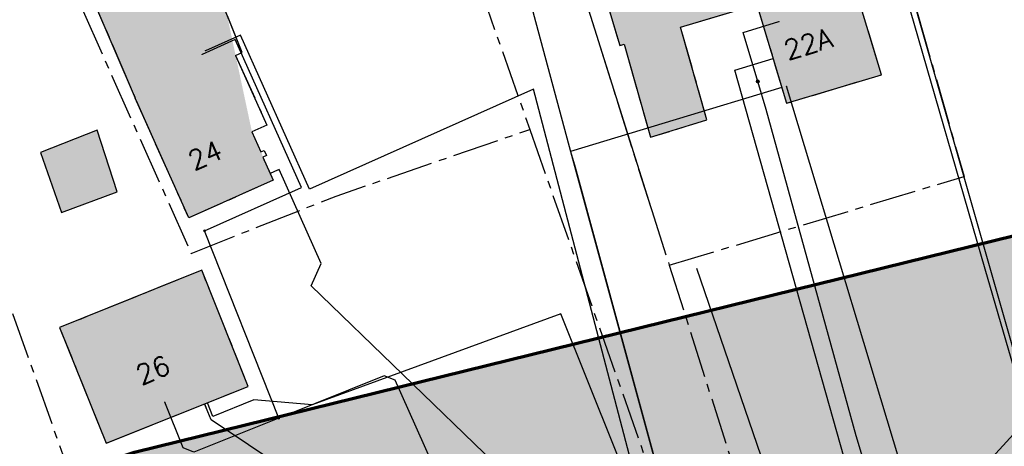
# Model space of a CAD drawing. Header units: metres. Extents: x 189938 to 192675, y 307646 to 311153.
# Tile 76 of 100: x 191279 to 191340, y 309526 to 309552. Entities that reach past the tile are written whole.
import ezdxf

# ---------------------------------------------------------------- set-up
doc = ezdxf.new("R2010")
doc.units = ezdxf.units.M
doc.linetypes.add('1-200 CENTER', pattern=[4.28625, 2.8575, -0.47625, 0.47625, -0.47625])
doc.layers.add('B-WE-OG-INFO_EIS VOORZORGSMAATREGEL-GV', color=7, linetype='Continuous', lineweight=70, true_color=0xfa194b)
doc.layers.add('B-WE-OG-INFO_EIS VOORZORGSMAATREGEL-V', color=7, linetype='Continuous', lineweight=18, true_color=0xfa194b, transparency=0.8)
for name, color, linetype in [('PH-BEST-BEBOUWING', 1, 'Continuous'), ('PH-BEST-BEBOUWING-ARCERING', 253, 'Continuous'), ('PH-BEST-HUISNUMMERS', 7, 'Continuous'), ('PH-BEST-KADASTRALE-GRENS', 240, '1-200 CENTER'), ('PH-BEST-KANTVERHARDING', 252, 'Continuous'), ('PH-BEST-KL-DATA_KPN', 12, '1-200 TELEFONIE-KPN'), ('PH-BEST-KL-DATA_ZIGGO BV', 12, '1-200 ZIGGO'), ('PH-BEST-KL-GAS_LAGEDRUK_ENEXIS', 12, '1-200 GASLEIDING LAGE DRUK'), ('PH-BEST-KL-LAAGSPANNING-ENEXIS', 12, '1-200 LAAGSPANNING'), ('PH-BEST-KL-WATER-WML', 12, '1-200 WML')]:
    doc.layers.add(name, color=color, linetype=linetype)
doc.styles.add('NLCS-ISO', font='NLCS-ISO.ttf')
doc.styles.add('ROMANS', font='romans.shx')
doc.linetypes.add('1-200 GASLEIDING LAGE DRUK', pattern='A,1.5,-0.6,["GAS LD",ROMANS,S=0.24,R=0,X=-0.5,Y=-0.12],-1', length=3.1)
doc.linetypes.add('1-200 LAAGSPANNING', pattern='A,1.5,-0.6,["LS",ROMANS,S=0.24,R=0,X=-0.45,Y=-0.12],-0.05', length=2.15)
doc.linetypes.add('1-200 TELEFONIE-KPN', pattern='A,1.5,-0.6,["KPN",ROMANS,S=0.24,R=0,X=-0.5,Y=-0.12],-0.3', length=2.4)
doc.linetypes.add('1-200 WML', pattern='A,1.5,-0.6,["WML",ROMANS,S=0.24,R=0,X=-0.5,Y=-0.12],-0.3', length=2.4)
doc.linetypes.add('1-200 ZIGGO', pattern='A,1.5,-0.6,["ZIGGO",ROMANS,S=0.24,R=0,X=-0.5,Y=-0.12],-0.65', length=2.75)

# ---------------------------------------------------------------- blocks, each defined once
blk = doc.blocks.new('SKL-WTB_HULP_OVERIG-SO')
at = {"color": 0, "linetype": 'ByBlock', "lineweight": 18}
for points in [[(-0.14, 0.14), (0.14, -0.14)], [(0.14, 0.14), (-0.14, -0.14)]]:
    blk.add_lwpolyline(points, dxfattribs=at)
at = {"color": 0, "linetype": 'ByBlock', "lineweight": 18, "style": 'NLCS-ISO', "flags": 1}
for tag, p in [('TYPE', (1.5, 0)), ('OMSCHRIJVING', (1.5, -3)), ('LABEL', (1.5, -1.5))]:
    blk.add_attdef(tag, p, '', height=1, dxfattribs=at)
blk = doc.blocks.new('SKL-WTB_HULP_VERLOOP-SO')
at = {"color": 0, "linetype": 'ByBlock', "lineweight": 18}
for points in [[(0.44, 0.72), (-0.88, 0)], [(0.44, -0.72), (-0.88, 0)], [(0.44, -0.72), (0.44, 0.72)]]:
    blk.add_lwpolyline(points, dxfattribs=at)
blk.add_circle((0, 0), 1, dxfattribs=at)
at = {"color": 0, "linetype": 'ByBlock', "lineweight": 18, "style": 'NLCS-ISO', "flags": 1}
for tag, p in [('TYPE', (1.5, 0)), ('OMSCHRIJVING', (1.5, -3)), ('LABEL', (1.5, -1.5))]:
    blk.add_attdef(tag, p, '', height=1, dxfattribs=at)
blk = doc.blocks.new('SKL-WTB_HULP_MOF-SO')
at = {"linetype": 'ByBlock', "lineweight": 18}
h = blk.add_hatch(color=0, dxfattribs=at)
h.dxf.hatch_style = 1
h.paths.add_polyline_path([(-0.5625, 0, 1), (0.5625, 0, 1)])
at = {"color": 0, "linetype": 'ByBlock', "lineweight": 18}
blk.add_circle((0, 0), 0.5625, dxfattribs=at)
at = {"color": 0, "linetype": 'ByBlock', "lineweight": 18, "style": 'NLCS-ISO', "flags": 1}
for tag, p in [('TYPE', (1.5, 0)), ('OMSCHRIJVING', (1.5, -3)), ('LABEL', (1.5, -1.5))]:
    blk.add_attdef(tag, p, '', height=1, dxfattribs=at)

msp = doc.modelspace()

# ---------------------------------------------------------------- hatches: boundary and pattern name
at = {"layer": 'B-WE-OG-INFO_EIS VOORZORGSMAATREGEL-V'}
msp.add_hatch(color=256, dxfattribs=at).paths.add_polyline_path([(191175.538, 309414.261), (191145.024, 309434.561), (191100.049, 309525.636), (191104.155, 309527.635), (191115.358, 309526.7), (191129.667, 309520.958), (191140.014, 309512.607), (191160.996, 309484.121), (191286.375, 309526.029), (191474.941, 309572.474), (191529.243, 309514.435), (191304.975, 309458.542)])
at = {"layer": 'PH-BEST-BEBOUWING-ARCERING'}
h = msp.add_hatch(color=256, dxfattribs=at)
h.dxf.hatch_style = 1
h.paths.add_polyline_path([(191322.578, 309561.211), (191317.609, 309559.56), (191317.417, 309560.216), (191315.264, 309559.468), (191315.871, 309557.065), (191314.347, 309556.609), (191316.054, 309550.906), (191316.324, 309550.987), (191317.929, 309545.282), (191321.383, 309546.356), (191319.769, 309552.018), (191324.431, 309553.413), (191326.257, 309547.362), (191332.059, 309549.113), (191330.614, 309553.9), (191328.923, 309559.502), (191323.457, 309557.915)])
h = msp.add_hatch(color=256, dxfattribs=at)
h.dxf.hatch_style = 1
h.paths.add_polyline_path([(191286.414, 309547.683), (191287.65, 309544.913), (191289.687, 309540.347), (191294.85, 309542.651), (191294.219, 309544.066), (191294.13, 309544.399), (191294.099, 309544.385), (191293.553, 309545.608), (191292.015, 309552.809), (191290.755, 309555.962), (191284.023, 309553.248)])
h = msp.add_hatch(color=256, dxfattribs=at)
h.dxf.hatch_style = 1
h.paths.add_polyline_path([(191284.074, 309545.725), (191280.619, 309544.343), (191281.905, 309540.676), (191285.312, 309541.94)])
h = msp.add_hatch(color=256, dxfattribs=at)
h.dxf.hatch_style = 1
h.paths.add_polyline_path([(191293.329, 309530.046), (191290.482, 309537.153), (191281.783, 309533.642), (191284.639, 309526.564)])

# ---------------------------------------------------------------- linework, layer by layer
at = {"layer": 'B-WE-OG-INFO_EIS VOORZORGSMAATREGEL-GV'}
msp.add_lwpolyline([(191175.538, 309414.261), (191145.024, 309434.561), (191100.049, 309525.636), (191104.155, 309527.635), (191115.358, 309526.7), (191129.667, 309520.958), (191140.014, 309512.607), (191160.996, 309484.121), (191286.375, 309526.029), (191474.941, 309572.474), (191529.243, 309514.435), (191304.975, 309458.542)], close=True, dxfattribs=at)
at = {"layer": 'PH-BEST-BEBOUWING'}
msp.add_line((191287.65, 309544.913), (191286.414, 309547.683), dxfattribs=at)
for points in [[(191315.871, 309557.065), (191314.347, 309556.609), (191316.054, 309550.906), (191316.324, 309550.987)], [(191292.552, 309550.296), (191292.952, 309550.466), (191290.755, 309555.962), (191287.56, 309554.674), (191287.302, 309555.148), (191283.8, 309553.766), (191286.414, 309547.683)], [(191319.769, 309552.018), (191324.431, 309553.413), (191326.257, 309547.362), (191332.059, 309549.113), (191330.614, 309553.9)], [(191316.324, 309550.987), (191317.929, 309545.282), (191321.383, 309546.356), (191319.769, 309552.018)], [(191292.552, 309550.296), (191294.465, 309546.016), (191293.553, 309545.608), (191294.099, 309544.385), (191294.299, 309544.475), (191294.438, 309544.164), (191294.219, 309544.066), (191294.85, 309542.651), (191289.687, 309540.347), (191287.65, 309544.913)], [(191280.619, 309544.343), (191281.905, 309540.676), (191285.312, 309541.94), (191284.074, 309545.725), (191280.619, 309544.343)], [(191290.482, 309537.153), (191281.783, 309533.642), (191284.639, 309526.564), (191293.329, 309530.046), (191290.482, 309537.153)]]:
    msp.add_lwpolyline(points, dxfattribs=at)
at = {"layer": 'PH-BEST-KADASTRALE-GRENS'}
for p, q in [((191330.717, 309565.312), (191337.11, 309542.887)), ((191279.727, 309560.83), (191289.832, 309538.181)), ((191270.3, 309558.741), (191286.943, 309511.907)), ((191306.028, 309558.621), (191310.546, 309545.762)), ((191287.65, 309544.913), (191286.414, 309547.683)), ((191310.546, 309545.762), (191319.986, 309518.895)), ((191319.079, 309537.455), (191337.11, 309542.887)), ((191318.014, 309540.808), (191319.079, 309537.455))]:
    msp.add_line(p, q, dxfattribs=at)
at = {"layer": 'PH-BEST-KADASTRALE-GRENS', "flags": 128}
for points in [[(191330.44, 309566.283), (191315.366, 309560.241), (191314.537, 309559.582), (191313.847, 309558.143), (191313.511, 309556.963), (191313.668, 309554.599), (191317.943, 309540.997), (191318.014, 309540.808)], [(191315.871, 309557.065), (191314.347, 309556.609), (191316.054, 309550.906), (191316.324, 309550.987)], [(191292.552, 309550.296), (191292.952, 309550.466), (191290.755, 309555.962), (191287.56, 309554.674), (191287.302, 309555.148), (191283.8, 309553.766), (191286.414, 309547.683)], [(191319.769, 309552.018), (191324.431, 309553.413), (191326.257, 309547.362), (191332.059, 309549.113), (191330.614, 309553.9)], [(191316.324, 309550.987), (191317.929, 309545.282), (191321.383, 309546.356), (191319.769, 309552.018)], [(191292.552, 309550.296), (191294.465, 309546.016), (191293.553, 309545.608), (191294.099, 309544.385), (191294.299, 309544.475), (191294.438, 309544.164), (191294.219, 309544.066), (191294.85, 309542.651), (191289.687, 309540.347), (191287.65, 309544.913)], [(191289.832, 309538.181), (191298.699, 309541.689), (191310.546, 309545.762)], [(191319.079, 309537.455), (191324.286, 309521.061), (191325.248, 309520.501)], [(191290.482, 309537.153), (191281.783, 309533.642), (191284.639, 309526.564), (191293.329, 309530.046), (191290.482, 309537.153)]]:
    msp.add_lwpolyline(points, dxfattribs=at)
at = {"layer": 'PH-BEST-KANTVERHARDING', "color": 8}
msp.add_line((191337.168, 309523.903), (191340.574, 309527.589), dxfattribs=at)
for points in [[(191340.987, 309529.288), (191330.44, 309566.283), (191315.366, 309560.241), (191314.537, 309559.582), (191313.847, 309558.143), (191313.511, 309556.963), (191313.668, 309554.599), (191317.943, 309540.997), (191318.014, 309540.808)], [(191320.755, 309537.285), (191325.666, 309522.947), (191326.158, 309521.906), (191327.054, 309521.383), (191328.046, 309521.355), (191337.168, 309523.903)]]:
    msp.add_lwpolyline(points, dxfattribs=at)
at = {"layer": 'PH-BEST-KL-DATA_KPN'}
msp.add_lwpolyline([(191368.698, 309575.091), (191367.183, 309574.623), (191365.165, 309580.456), (191332.172, 309569.468), (191329.2, 309568.475), (191333.544, 309553.972), (191338.39, 309537.242), (191342.492, 309523.08), (191342.492, 309523.08), (191342.492, 309523.08)], dxfattribs=at)
at = {"layer": 'PH-BEST-KL-DATA_ZIGGO BV'}
for points in [[(191285.907, 309554.598), (191285.557, 309555.484), (191290.233, 309557.267), (191308.586, 309560.959), (191313.046, 309544.419), (191313.333, 309543.462), (191320.391, 309517.472), (191317.035, 309516.631), (191316.733, 309517.878)], [(191285.907, 309554.598), (191285.557, 309555.484), (191290.233, 309557.267), (191308.586, 309560.959), (191313.046, 309544.419)], [(191325.968, 309548.319), (191313.046, 309544.419), (191313.333, 309543.462), (191320.391, 309517.472), (191317.035, 309516.631), (191316.733, 309517.878)], [(191325.968, 309548.319), (191313.046, 309544.419)], [(191313.046, 309544.419), (191320.201, 309518.172)], [(191316.733, 309517.878), (191316.857, 309517.366), (191319.092, 309517.907), (191312.453, 309534.476), (191297.229, 309528.915), (191293.664, 309529.211), (191291.158, 309528.206), (191290.823, 309529.041)], [(191319.092, 309517.907), (191312.453, 309534.476), (191297.229, 309528.915), (191293.664, 309529.211), (191291.158, 309528.206), (191290.823, 309529.041)]]:
    msp.add_lwpolyline(points, dxfattribs=at)
at = {"layer": 'PH-BEST-KL-GAS_LAGEDRUK_ENEXIS'}
for points in [[(191324.495, 309548.699), (191323.591, 309551.7), (191325.791, 309552.359)], [(191318.527, 309518.664), (191310.779, 309548.226), (191297.065, 309542.106), (191292.85, 309551.537), (191290.706, 309550.58)], [(191332.034, 309520.869), (191332.007, 309522.081), (191330.513, 309527.026), (191325.012, 309546.986), (191324.495, 309548.699)]]:
    msp.add_lwpolyline(points, dxfattribs=at)
at = {"layer": 'PH-BEST-KL-LAAGSPANNING-ENEXIS'}
for points in [[(191290.647, 309539.57), (191296.577, 309542.217), (191292.535, 309551.257), (191290.499, 309550.346)], [(191334.229, 309521.983), (191326.255, 309548.406)], [(191295.187, 309528.097), (191290.647, 309539.57)], [(191312.493, 309507.636), (191302.314, 309530.415), (191301.646, 309530.685), (191295.187, 309528.097)], [(191295.187, 309528.097), (191289.989, 309526.014), (191289.339, 309526.293), (191288.223, 309529.077)]]:
    msp.add_lwpolyline(points, dxfattribs=at)
at = {"layer": 'PH-BEST-KL-WATER-WML'}
for points in [[(191333.769, 309510.015), (191333.756, 309510.063), (191333.715, 309510.208), (191334.1, 309510.316), (191333.992, 309510.701), (191323.096, 309549.396), (191325.431, 309550.101)], [(191295.121, 309543.271), (191294.664, 309543.068)], [(191325.921, 309508.383), (191325.885, 309508.418), (191325.202, 309509.078), (191297.166, 309536.189), (191297.778, 309537.558), (191295.212, 309543.312), (191295.121, 309543.271)], [(191311.368, 309505.453), (191311.358, 309505.502), (191311.174, 309506.434), (191309.33, 309515.753), (191291.05, 309527.994), (191290.656, 309528.975)], [(191290.656, 309528.975), (191290.842, 309528.511)]]:
    msp.add_lwpolyline(points, dxfattribs=at)

# ---------------------------------------------------------------- block references
at = {"layer": 'PH-BEST-KL-GAS_LAGEDRUK_ENEXIS', "xscale": 0.1, "yscale": 0.1, "zscale": 0.1}
for name, p in [('SKL-WTB_HULP_OVERIG-SO', (191325.791, 309552.359)), ('SKL-WTB_HULP_OVERIG-SO', (191290.706, 309550.58)), ('SKL-WTB_HULP_VERLOOP-SO', (191324.495, 309548.699))]:
    msp.add_blockref(name, p, dxfattribs=at)
at = {"layer": 'PH-BEST-KL-LAAGSPANNING-ENEXIS', "xscale": 0.1, "yscale": 0.1, "zscale": 0.1}
for name, p in [('SKL-WTB_HULP_OVERIG-SO', (191290.499, 309550.346)), ('SKL-WTB_HULP_OVERIG-SO', (191326.255, 309548.406)), ('SKL-WTB_HULP_MOF-SO', (191290.647, 309539.57)), ('SKL-WTB_HULP_OVERIG-SO', (191288.223, 309529.077)), ('SKL-WTB_HULP_MOF-SO', (191295.187, 309528.097))]:
    msp.add_blockref(name, p, dxfattribs=at)
at = {"layer": 'PH-BEST-KL-WATER-WML', "xscale": 0.1, "yscale": 0.1, "zscale": 0.1}
msp.add_blockref('SKL-WTB_HULP_OVERIG-SO', (191295.121, 309543.271), dxfattribs=at)

# ---------------------------------------------------------------- texts
at = {"layer": 'PH-BEST-HUISNUMMERS', "style": 'ROMANS'}
for s, rotation, p in [('22A', 16.80355, (191326.321, 309549.992)), ('24', 24.07884, (191289.991, 309543.219)), ('26', 21.84398, (191286.768, 309530.11))]:
    msp.add_text(s, height=1.2, rotation=rotation, dxfattribs=at).set_placement(p)

doc.saveas('drawing.dxf')
